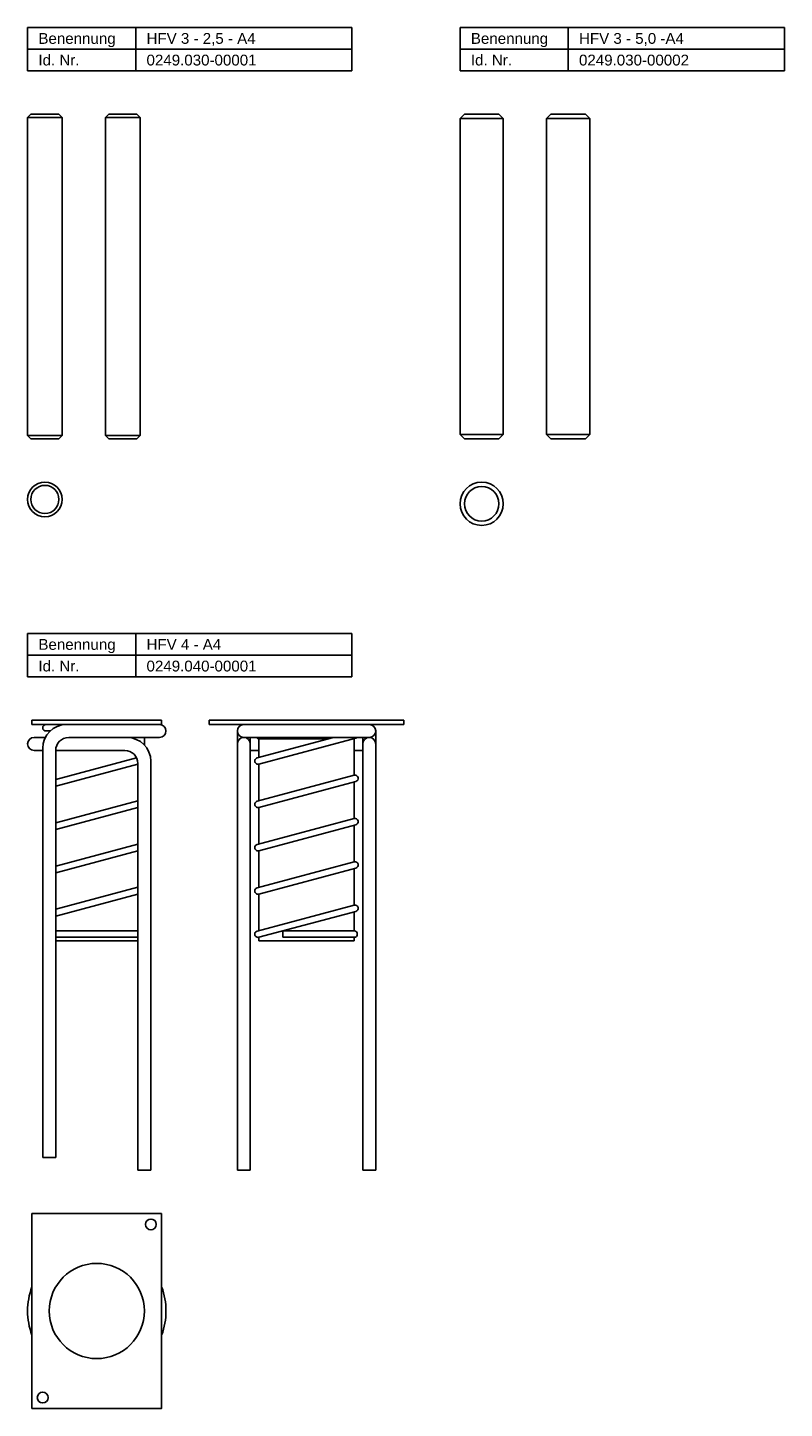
# Model space of a CAD drawing. Header units: millimetres. Extents: x 77 to 507, y 249 to 2936.
# Tile 3 of 4: x 77 to 427, y 1625 to 2263. Entities that reach past the tile are written whole.
import ezdxf

# ---------------------------------------------------------------- set-up
doc = ezdxf.new("R2010")
doc.units = ezdxf.units.MM
doc.header["$LTSCALE"] = 15
doc.layers.add('HALFEN', color=2, linetype='CONTINUOUS')
doc.styles.add('ARIAL50', font='ARIAL.TTF', dxfattribs={"height": 5})

msp = doc.modelspace()

# ---------------------------------------------------------------- linework, layer by layer
at = {"layer": 'HALFEN'}
for p, q in [((77.25, 2263.25), (227.25, 2263.25)), ((77.25, 2243.25), (77.25, 2263.25)), ((127.25, 2243.25), (127.25, 2263.25)), ((227.25, 2243.25), (227.25, 2263.25)), ((277.25, 2263.25), (427.25, 2263.25)), ((277.25, 2243.25), (277.25, 2263.25)), ((327.25, 2243.25), (327.25, 2263.25)), ((427.25, 2243.25), (427.25, 2263.25)), ((77.25, 2253.25), (227.25, 2253.25)), ((277.25, 2253.25), (427.25, 2253.25)), ((77.25, 2243.25), (227.25, 2243.25)), ((277.25, 2243.25), (427.25, 2243.25)), ((78.75, 2223.25), (77.25, 2221.75)), ((77.25, 2074.75), (77.25, 2221.75)), ((93.25, 2221.75), (77.25, 2221.75)), ((78.75, 2223.25), (91.75, 2223.25)), ((91.75, 2223.25), (93.25, 2221.75)), ((93.25, 2221.75), (93.25, 2074.75)), ((113.25, 2221.75), (114.75, 2223.25)), ((113.25, 2074.75), (113.25, 2221.75)), ((129.25, 2221.75), (113.25, 2221.75)), ((114.75, 2223.25), (127.75, 2223.25)), ((129.25, 2221.75), (127.75, 2223.25)), ((129.25, 2221.75), (129.25, 2074.75)), ((277.25, 2221.25), (279.25, 2223.25)), ((277.25, 2075.25), (277.25, 2221.25)), ((297.25, 2221.25), (277.25, 2221.25)), ((279.25, 2223.25), (295.25, 2223.25)), ((295.25, 2223.25), (297.25, 2221.25)), ((297.25, 2221.25), (297.25, 2075.25)), ((317.25, 2221.25), (319.25, 2223.25)), ((317.25, 2075.25), (317.25, 2221.25)), ((337.25, 2221.25), (317.25, 2221.25)), ((319.25, 2223.25), (335.25, 2223.25)), ((335.25, 2223.25), (337.25, 2221.25)), ((337.25, 2221.25), (337.25, 2075.25)), ((78.75, 2073.25), (77.25, 2074.75)), ((93.25, 2074.75), (77.25, 2074.75)), ((93.25, 2074.75), (91.75, 2073.25)), ((113.25, 2074.75), (114.75, 2073.25)), ((129.25, 2074.75), (113.25, 2074.75)), ((127.75, 2073.25), (129.25, 2074.75)), ((277.25, 2075.25), (297.25, 2075.25)), ((279.25, 2073.25), (277.25, 2075.25)), ((297.25, 2075.25), (295.25, 2073.25)), ((319.25, 2073.25), (317.25, 2075.25)), ((317.25, 2075.25), (337.25, 2075.25)), ((337.25, 2075.25), (335.25, 2073.25)), ((91.75, 2073.25), (78.75, 2073.25)), ((127.75, 2073.25), (114.75, 2073.25)), ((295.25, 2073.25), (279.25, 2073.25)), ((335.25, 2073.25), (319.25, 2073.25)), ((77.25, 1983.25), (227.25, 1983.25)), ((77.25, 1963.25), (77.25, 1983.25)), ((127.25, 1963.25), (127.25, 1983.25)), ((227.25, 1963.25), (227.25, 1983.25)), ((77.25, 1973.25), (227.25, 1973.25)), ((77.25, 1963.25), (227.25, 1963.25)), ((139.25, 1943.25), (79.25, 1943.25)), ((79.25, 1943.25), (79.25, 1941.25)), ((79.25, 1941.25), (139.25, 1941.25)), ((85.75, 1941.25), (132.75, 1941.25)), ((85.75, 1941.25), (85.75, 1941.25)), ((132.75, 1941.25), (132.75, 1941.25)), ((139.25, 1941.25), (139.25, 1943.25)), ((161.25, 1941.25), (161.25, 1943.25)), ((161.25, 1943.25), (251.25, 1943.25)), ((161.25, 1941.25), (251.25, 1941.25)), ((251.25, 1941.25), (251.25, 1943.25)), ((85.45, 1935.25), (80.25, 1935.25)), ((85.75, 1938.25), (85.75, 1938.25)), ((85.75, 1938.25), (87.7, 1938.25)), ((138.25, 1935.25), (96.25, 1935.25)), ((131.25, 1931.8), (131.25, 1935.25)), ((174.25, 1938.25), (174.25, 1735.25)), ((177.25, 1935.25), (235.25, 1935.25)), ((180.25, 1935.25), (180.25, 1735.25)), ((218.73, 1935.25), (183.47, 1925.82)), ((184.25, 1922.92), (229.03, 1934.9)), ((216.64, 1934.69), (184.25, 1934.69)), ((184.25, 1934.69), (184.25, 1926.03)), ((216.64, 1934.69), (216.64, 1935.25)), ((228.25, 1934.69), (228.25, 1917.8)), ((232.25, 1935.25), (232.25, 1735.25)), ((238.25, 1938.25), (238.25, 1735.25)), ((80.25, 1929.25), (84.25, 1929.25)), ((84.25, 1741.25), (84.25, 1930.25)), ((90.25, 1929.25), (90.25, 1741.25)), ((90.25, 1929.25), (122.25, 1929.25)), ((180.25, 1929.25), (184.25, 1929.25)), ((228.25, 1929.25), (232.25, 1929.25)), ((127.65, 1925.87), (90.25, 1915.86)), ((90.25, 1912.76), (128.25, 1922.92)), ((128.25, 1923.25), (128.25, 1735.25)), ((134.25, 1735.25), (134.25, 1924.25)), ((184.25, 1922.92), (184.25, 1906.03)), ((228.25, 1917.8), (183.47, 1905.82)), ((184.25, 1902.92), (229.03, 1914.9)), ((228.25, 1914.69), (228.25, 1897.8)), ((128.25, 1906.03), (90.25, 1895.86)), ((90.25, 1892.76), (128.25, 1902.92)), ((184.25, 1902.92), (184.25, 1886.03)), ((228.25, 1897.8), (183.47, 1885.82)), ((184.25, 1882.92), (229.03, 1894.9)), ((228.25, 1894.69), (228.25, 1877.8)), ((128.25, 1886.03), (90.25, 1875.86)), ((90.25, 1872.76), (128.25, 1882.92)), ((184.25, 1882.92), (184.25, 1866.03)), ((228.25, 1877.8), (183.47, 1865.82)), ((184.25, 1862.92), (229.03, 1874.9)), ((228.25, 1874.69), (228.25, 1857.8)), ((128.25, 1866.03), (90.25, 1855.86)), ((90.25, 1852.76), (128.25, 1862.92)), ((228.25, 1857.8), (183.47, 1845.82)), ((184.25, 1862.92), (184.25, 1846.03)), ((184.25, 1842.92), (229.03, 1854.9)), ((228.25, 1854.69), (228.25, 1845.87)), ((128.25, 1845.87), (90.25, 1845.87)), ((195.26, 1845.87), (228.25, 1845.87)), ((195.26, 1845.87), (195.26, 1842.92)), ((128.25, 1842.92), (90.25, 1842.92)), ((90.25, 1841.25), (128.25, 1841.25)), ((184.25, 1842.92), (184.25, 1841.25)), ((184.25, 1841.25), (228.25, 1841.25)), ((195.26, 1842.92), (228.25, 1842.92)), ((228.25, 1842.92), (228.25, 1841.25)), ((90.25, 1741.25), (84.25, 1741.25)), ((134.25, 1735.25), (128.25, 1735.25)), ((174.25, 1735.25), (180.25, 1735.25)), ((232.25, 1735.25), (238.25, 1735.25))]:
    msp.add_line(p, q, dxfattribs=at)
msp.add_lwpolyline([(139.25, 1715.25), (79.25, 1715.25), (79.25, 1625.25), (139.25, 1625.25)], close=True, dxfattribs=at)
for centre, radius in [((85.25, 2045.25), 8), ((85.25, 2045.25), 6.5), ((287.25, 2043.25), 10), ((287.25, 2043.25), 8), ((134.25, 1710.25), 2.5), ((109.25, 1670.25), 22), ((84.25, 1630.25), 2.5)]:
    msp.add_circle(centre, radius, dxfattribs=at)
for centre, radius, start, end in [((95.25, 1930.25), 11, 90, 180), ((85.75, 1939.75), 1.5, 90, 270), ((138.25, 1938.25), 3, 270, 90), ((177.25, 1938.25), 3, 90, 270), ((235.25, 1938.25), 3, 270, 90), ((80.25, 1932.25), 3, 90, 270), ((96.25, 1929.25), 6, 90, 180), ((123.25, 1924.25), 11, 0, 90), ((177.25, 1932.25), 3, 0, 180), ((184.25, 1936.24), 1.55, 219.80005, 270), ((228.64, 1936.35), 1.5, 284.97476, 312.96861), ((235.25, 1932.25), 3, 0, 180), ((122.25, 1923.25), 6, 0, 90), ((183.86, 1924.37), 1.5, 104.97476, 284.97476), ((228.64, 1916.35), 1.5, 284.97476, 104.97476), ((183.86, 1904.37), 1.5, 104.97476, 284.97476), ((228.64, 1896.35), 1.5, 284.97476, 104.97476), ((183.86, 1884.37), 1.5, 104.97476, 284.97476), ((228.64, 1876.35), 1.5, 284.97476, 104.97476), ((183.86, 1864.37), 1.5, 104.97476, 284.97476), ((228.64, 1856.35), 1.5, 284.97476, 104.97476), ((183.86, 1844.37), 1.5, 104.97476, 284.97476), ((228.25, 1844.39), 1.47, 270, 90), ((109.25, 1670.25), 32, 159.63587, 200.36413), ((109.25, 1670.25), 32, 339.63587, 20.36413)]:
    msp.add_arc(centre, radius, start, end, dxfattribs=at)

# ---------------------------------------------------------------- texts
at = {"layer": 'HALFEN', "style": 'ARIAL50'}
for s, p in [('Benennung', (82.25, 2255.75)), ('HFV 3 - 2,5 - A4', (132.25, 2255.75)), ('Benennung', (282.25, 2255.75)), ('HFV 3 - 5,0 -A4', (332.25, 2255.75)), ('Id. Nr.', (82.25, 2245.75)), ('0249.030-00001', (132.25, 2245.75)), ('Id. Nr.', (282.25, 2245.75)), ('0249.030-00002', (332.25, 2245.75)), ('Benennung', (82.25, 1975.75)), ('HFV 4 - A4', (132.25, 1975.75)), ('Id. Nr.', (82.25, 1965.75)), ('0249.040-00001', (132.25, 1965.75))]:
    msp.add_text(s, height=5, dxfattribs=at).set_placement(p)

doc.saveas('drawing.dxf')
